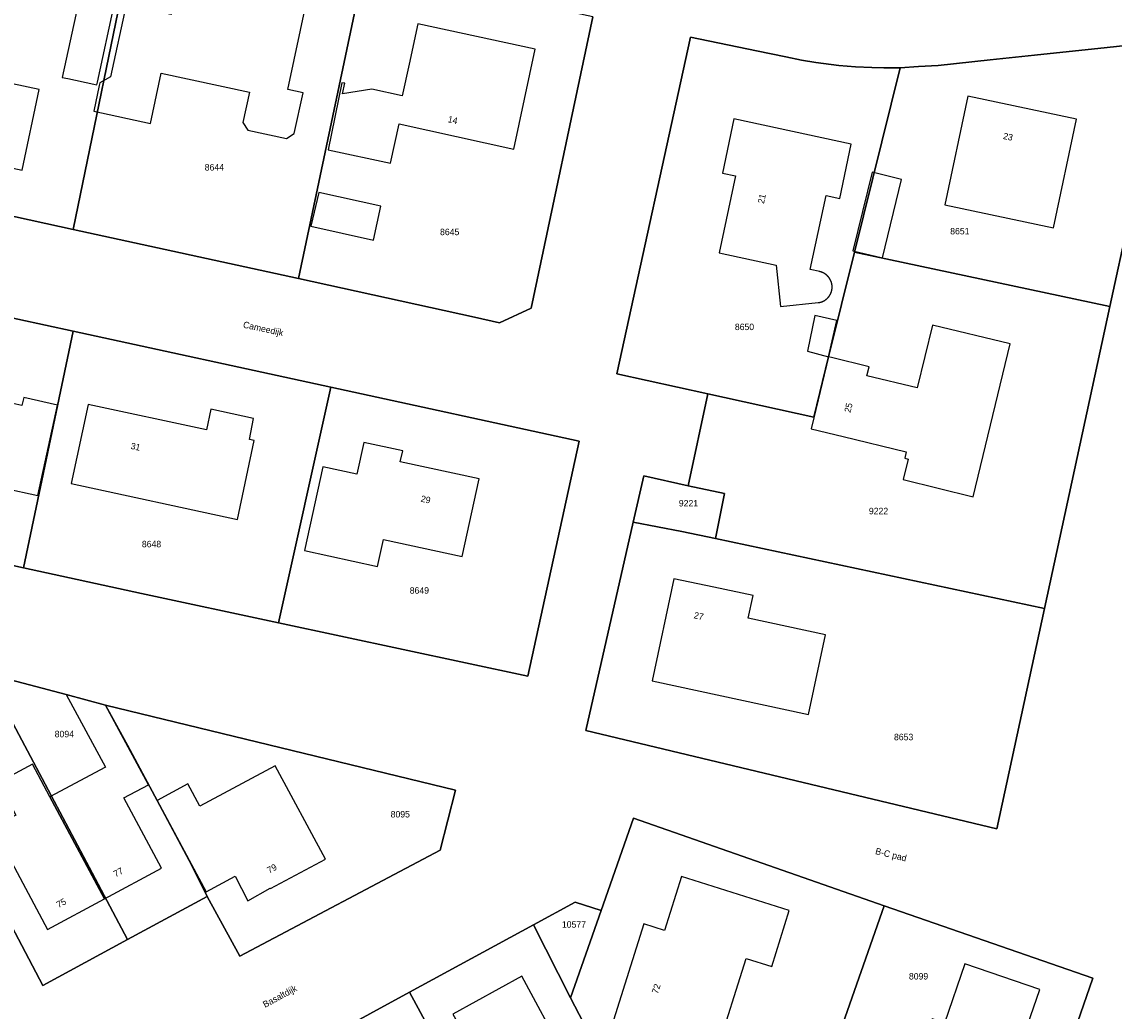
# Model space of a CAD drawing. Header units: metres. Extents: x 91564 to 92566, y 393362 to 394362.
# Tile 62 of 86: x 92191 to 92309, y 393767 to 393874. Entities that reach past the tile are written whole.
import ezdxf

# ---------------------------------------------------------------- set-up
doc = ezdxf.new("R2010")
doc.units = ezdxf.units.M
for name, color, linetype in [('ADRES', 1, 'CONTINUOUS'), ('PAND', 1, 'CONTINUOUS'), ('PERCEEL', 7, 'CONTINUOUS'), ('PERCEELNUMMER', 7, 'CONTINUOUS')]:
    doc.layers.add(name, color=color, linetype=linetype)

msp = doc.modelspace()

# ---------------------------------------------------------------- linework, layer by layer
at = {"layer": 'PAND'}
for points in [[(92222.114, 393876.217), (92208.433, 393879.172), (92207.434, 393874.711), (92202.572, 393875.767), (92200.892, 393867.959), (92199.733, 393867.322), (92199.67, 393867.029), (92199.071, 393864.247), (92205.198, 393862.917), (92206.371, 393868.364), (92215.889, 393866.308), (92215.182, 393863.033), (92215.718, 393862.201), (92219.915, 393861.295), (92220.747, 393861.831), (92221.701, 393866.25), (92220.039, 393866.609), (92222.114, 393876.217)], [(92201.321, 393875.881), (92197.567, 393876.698), (92195.653, 393867.905), (92196.283, 393867.768), (92199.084, 393867.157), (92199.404, 393867.087), (92199.468, 393867.38), (92201.321, 393875.881)], [(92233.163, 393869.335), (92232.417, 393865.899), (92229.12, 393866.622), (92225.967, 393866.123), (92226.201, 393867.269), (92226.11, 393867.287), (92225.897, 393867.327), (92224.414, 393860.061), (92231.136, 393858.647), (92232.081, 393862.886), (92244.462, 393860.158), (92246.765, 393870.939), (92234.112, 393873.709), (92233.163, 393869.335)], [(92180.879, 393860.705), (92183.165, 393860.2), (92187.01, 393859.35), (92186.896, 393858.821), (92191.323, 393857.877), (92193.191, 393866.591), (92182.781, 393868.794), (92182.968, 393869.674), (92178.8, 393870.556), (92176.901, 393861.584), (92180.879, 393860.705)], [(92293.531, 393865.873), (92291.051, 393854.132), (92302.792, 393851.653), (92305.272, 393863.394), (92293.531, 393865.873)], [(92272.822, 393847.608), (92273.281, 393843.131), (92277.351, 393843.549), (92277.364, 393843.55), (92277.378, 393843.552), (92277.391, 393843.554), (92277.404, 393843.555), (92277.417, 393843.557), (92277.431, 393843.559), (92277.444, 393843.561), (92277.457, 393843.563), (92277.47, 393843.566), (92277.484, 393843.568), (92277.497, 393843.57), (92277.51, 393843.573), (92277.523, 393843.576), (92277.536, 393843.578), (92277.549, 393843.581), (92277.562, 393843.584), (92277.575, 393843.587), (92277.588, 393843.59), (92277.601, 393843.594), (92277.614, 393843.597), (92277.627, 393843.601), (92277.64, 393843.604), (92277.653, 393843.608), (92277.666, 393843.612), (92277.678, 393843.616), (92277.691, 393843.62), (92277.704, 393843.624), (92277.717, 393843.628), (92277.729, 393843.632), (92277.742, 393843.637), (92277.755, 393843.641), (92277.767, 393843.646), (92277.78, 393843.65), (92277.792, 393843.655), (92277.805, 393843.66), (92277.817, 393843.665), (92277.83, 393843.67), (92277.842, 393843.675), (92277.854, 393843.681), (92277.866, 393843.686), (92277.879, 393843.691), (92277.891, 393843.697), (92277.903, 393843.703), (92277.915, 393843.708), (92277.927, 393843.714), (92277.939, 393843.72), (92277.951, 393843.726), (92277.963, 393843.732), (92277.975, 393843.739), (92277.987, 393843.745), (92277.998, 393843.751), (92278.01, 393843.758), (92278.022, 393843.765), (92278.033, 393843.771), (92278.045, 393843.778), (92278.056, 393843.785), (92278.068, 393843.792), (92278.079, 393843.799), (92278.09, 393843.806), (92278.102, 393843.813), (92278.113, 393843.821), (92278.124, 393843.828), (92278.135, 393843.835), (92278.146, 393843.843), (92278.157, 393843.851), (92278.168, 393843.859), (92278.179, 393843.866), (92278.19, 393843.874), (92278.2, 393843.882), (92278.211, 393843.89), (92278.222, 393843.899), (92278.232, 393843.907), (92278.243, 393843.915), (92278.253, 393843.924), (92278.263, 393843.932), (92278.274, 393843.941), (92278.284, 393843.949), (92278.294, 393843.958), (92278.304, 393843.967), (92278.314, 393843.976), (92278.324, 393843.985), (92278.334, 393843.994), (92278.344, 393844.003), (92278.353, 393844.012), (92278.363, 393844.022), (92278.373, 393844.031), (92278.382, 393844.04), (92278.391, 393844.05), (92278.401, 393844.06), (92278.41, 393844.069), (92278.419, 393844.079), (92278.428, 393844.089), (92278.437, 393844.099), (92278.446, 393844.109), (92278.455, 393844.119), (92278.464, 393844.129), (92278.473, 393844.139), (92278.481, 393844.149), (92278.49, 393844.159), (92278.498, 393844.17), (92278.507, 393844.18), (92278.515, 393844.191), (92278.523, 393844.201), (92278.531, 393844.212), (92278.539, 393844.223), (92278.547, 393844.233), (92278.555, 393844.244), (92278.563, 393844.255), (92278.571, 393844.266), (92278.578, 393844.277), (92278.586, 393844.288), (92278.593, 393844.299), (92278.601, 393844.31), (92278.608, 393844.322), (92278.615, 393844.333), (92278.622, 393844.344), (92278.629, 393844.356), (92278.636, 393844.367), (92278.643, 393844.379), (92278.65, 393844.39), (92278.657, 393844.402), (92278.663, 393844.414), (92278.67, 393844.425), (92278.676, 393844.437), (92278.682, 393844.449), (92278.688, 393844.461), (92278.695, 393844.473), (92278.701, 393844.485), (92278.706, 393844.497), (92278.712, 393844.509), (92278.718, 393844.521), (92278.724, 393844.533), (92278.729, 393844.545), (92278.734, 393844.557), (92278.74, 393844.57), (92278.745, 393844.582), (92278.75, 393844.594), (92278.755, 393844.607), (92278.76, 393844.619), (92278.765, 393844.632), (92278.77, 393844.644), (92278.774, 393844.657), (92278.779, 393844.669), (92278.783, 393844.682), (92278.788, 393844.695), (92278.792, 393844.707), (92278.796, 393844.72), (92278.8, 393844.733), (92278.804, 393844.746), (92278.808, 393844.759), (92278.812, 393844.771), (92278.815, 393844.784), (92278.819, 393844.797), (92278.822, 393844.81), (92278.826, 393844.823), (92278.829, 393844.836), (92278.832, 393844.849), (92278.835, 393844.862), (92278.838, 393844.875), (92278.841, 393844.888), (92278.843, 393844.901), (92278.846, 393844.915), (92278.849, 393844.928), (92278.851, 393844.941), (92278.853, 393844.954), (92278.856, 393844.967), (92278.858, 393844.981), (92278.86, 393844.994), (92278.861, 393845.007), (92278.863, 393845.02), (92278.865, 393845.034), (92278.867, 393845.047), (92278.868, 393845.06), (92278.869, 393845.073), (92278.871, 393845.087), (92278.872, 393845.1), (92278.873, 393845.114), (92278.874, 393845.127), (92278.875, 393845.14), (92278.875, 393845.154), (92278.876, 393845.167), (92278.877, 393845.18), (92278.877, 393845.194), (92278.877, 393845.207), (92278.877, 393845.221), (92278.878, 393845.234), (92278.878, 393845.247), (92278.877, 393845.261), (92278.877, 393845.274), (92278.877, 393845.287), (92278.876, 393845.301), (92278.876, 393845.314), (92278.875, 393845.328), (92278.875, 393845.341), (92278.874, 393845.354), (92278.873, 393845.368), (92278.872, 393845.381), (92278.871, 393845.394), (92278.869, 393845.408), (92278.868, 393845.421), (92278.866, 393845.434), (92278.865, 393845.448), (92278.863, 393845.461), (92278.861, 393845.474), (92278.859, 393845.487), (92278.857, 393845.501), (92278.855, 393845.514), (92278.853, 393845.527), (92278.851, 393845.54), (92278.848, 393845.553), (92278.846, 393845.567), (92278.843, 393845.58), (92278.841, 393845.593), (92278.838, 393845.606), (92278.835, 393845.619), (92278.832, 393845.632), (92278.829, 393845.645), (92278.825, 393845.658), (92278.822, 393845.671), (92278.819, 393845.684), (92278.815, 393845.697), (92278.811, 393845.71), (92278.808, 393845.723), (92278.804, 393845.735), (92278.8, 393845.748), (92278.796, 393845.761), (92278.792, 393845.774), (92278.787, 393845.786), (92278.783, 393845.799), (92278.779, 393845.812), (92278.774, 393845.824), (92278.769, 393845.837), (92278.765, 393845.849), (92278.76, 393845.862), (92278.755, 393845.874), (92278.75, 393845.887), (92278.745, 393845.899), (92278.739, 393845.911), (92278.734, 393845.924), (92278.729, 393845.936), (92278.723, 393845.948), (92278.717, 393845.96), (92278.712, 393845.972), (92278.706, 393845.984), (92278.7, 393845.996), (92278.694, 393846.008), (92278.688, 393846.02), (92278.682, 393846.032), (92278.675, 393846.044), (92278.669, 393846.056), (92278.663, 393846.067), (92278.656, 393846.079), (92278.649, 393846.091), (92278.643, 393846.102), (92278.636, 393846.114), (92278.629, 393846.125), (92278.622, 393846.137), (92278.615, 393846.148), (92278.608, 393846.159), (92278.6, 393846.171), (92278.593, 393846.182), (92278.585, 393846.193), (92278.578, 393846.204), (92278.57, 393846.215), (92278.563, 393846.226), (92278.555, 393846.237), (92278.547, 393846.248), (92278.539, 393846.258), (92278.531, 393846.269), (92278.523, 393846.28), (92278.514, 393846.29), (92278.506, 393846.301), (92278.498, 393846.311), (92278.489, 393846.321), (92278.481, 393846.332), (92278.472, 393846.342), (92278.463, 393846.352), (92278.455, 393846.362), (92278.446, 393846.372), (92278.437, 393846.382), (92278.428, 393846.392), (92278.419, 393846.402), (92278.409, 393846.412), (92278.4, 393846.421), (92278.391, 393846.431), (92278.381, 393846.44), (92278.372, 393846.45), (92278.362, 393846.459), (92278.353, 393846.469), (92278.343, 393846.478), (92278.333, 393846.487), (92278.323, 393846.496), (92278.313, 393846.505), (92278.303, 393846.514), (92278.293, 393846.523), (92278.283, 393846.531), (92278.273, 393846.54), (92278.263, 393846.549), (92278.252, 393846.557), (92278.242, 393846.566), (92278.231, 393846.574), (92278.221, 393846.582), (92278.21, 393846.59), (92278.2, 393846.598), (92278.189, 393846.606), (92278.178, 393846.614), (92278.167, 393846.622), (92278.156, 393846.63), (92278.145, 393846.638), (92278.134, 393846.645), (92278.123, 393846.653), (92278.112, 393846.66), (92278.101, 393846.667), (92278.09, 393846.675), (92278.078, 393846.682), (92278.067, 393846.689), (92278.055, 393846.696), (92278.044, 393846.703), (92278.032, 393846.709), (92278.021, 393846.716), (92278.009, 393846.723), (92277.997, 393846.729), (92277.986, 393846.736), (92277.974, 393846.742), (92277.962, 393846.748), (92277.95, 393846.754), (92277.938, 393846.76), (92277.926, 393846.766), (92277.914, 393846.772), (92277.902, 393846.778), (92277.89, 393846.784), (92277.878, 393846.789), (92277.865, 393846.795), (92277.853, 393846.8), (92277.841, 393846.805), (92277.829, 393846.81), (92277.816, 393846.815), (92277.804, 393846.82), (92277.791, 393846.825), (92277.779, 393846.83), (92277.766, 393846.835), (92277.754, 393846.839), (92277.741, 393846.844), (92277.728, 393846.848), (92277.716, 393846.853), (92277.703, 393846.857), (92277.69, 393846.861), (92277.677, 393846.865), (92277.665, 393846.869), (92277.652, 393846.873), (92277.639, 393846.876), (92277.626, 393846.88), (92277.613, 393846.883), (92277.6, 393846.887), (92277.587, 393846.89), (92277.574, 393846.893), (92277.561, 393846.896), (92277.548, 393846.899), (92277.535, 393846.902), (92276.51, 393847.123), (92278.237, 393855.132), (92279.701, 393854.826), (92280.949, 393860.696), (92268.265, 393863.42), (92267.037, 393857.547), (92268.449, 393857.244), (92266.663, 393848.931), (92272.822, 393847.608)], [(92283.218, 393857.663), (92281.12, 393849.168), (92284.318, 393848.379), (92286.385, 393856.881), (92283.218, 393857.663)], [(92223.395, 393855.473), (92222.532, 393851.814), (92229.31, 393850.31), (92230.108, 393853.973), (92223.395, 393855.473)], [(92278.495, 393837.686), (92279.4, 393841.625), (92277.022, 393842.157), (92276.224, 393838.288), (92278.495, 393837.686)], [(92278.824, 393837.606), (92278.495, 393837.686), (92276.894, 393831.096), (92276.606, 393829.912), (92280.063, 393829.072), (92286.886, 393827.413), (92286.721, 393826.733), (92287.081, 393826.646), (92286.541, 393824.424), (92294.117, 393822.569), (92298.131, 393839.088), (92289.716, 393841.133), (92288.063, 393834.331), (92282.631, 393835.651), (92282.867, 393836.623), (92278.824, 393837.606)], [(92190.232, 393836.653), (92178.434, 393839.173), (92177.938, 393836.791), (92177.444, 393836.843), (92177.235, 393835.858), (92177.718, 393835.743), (92176.555, 393830.365), (92176.034, 393828.045), (92180.574, 393827.091), (92181.071, 393829.388), (92190.228, 393827.407), (92189.383, 393823.498), (92193.028, 393822.709), (92195.142, 393832.477), (92191.515, 393833.31), (92191.309, 393832.413), (92189.36, 393832.861), (92190.232, 393836.653)], [(92198.468, 393832.547), (92196.624, 393823.993), (92214.592, 393820.121), (92216.427, 393828.636), (92215.889, 393828.756), (92216.34, 393831.028), (92211.725, 393832.022), (92211.244, 393829.793), (92198.468, 393832.547)], [(92228.262, 393828.44), (92227.524, 393825.019), (92223.841, 393825.79), (92221.861, 393816.738), (92229.744, 393815.014), (92230.387, 393817.954), (92238.886, 393816.095), (92240.721, 393824.507), (92232.184, 393826.323), (92232.467, 393827.534), (92228.262, 393828.44)], [(92266.086, 393812.778), (92261.759, 393813.699), (92259.41, 393802.662), (92276.331, 393799.028), (92278.179, 393807.631), (92269.819, 393809.427), (92270.344, 393811.871), (92266.086, 393812.778)], [(92206.407, 393782.415), (92202.34, 393790.007), (92204.998, 393791.435), (92200.344, 393800.04), (92196.108, 393801.183), (92200.341, 393793.341), (92194.337, 393790.125), (92200.246, 393779.092), (92206.407, 393782.415)], [(92200.246, 393779.092), (92194.337, 393790.125), (92192.449, 393793.651), (92188.743, 393791.666), (92190.636, 393788.143), (92188.166, 393786.82), (92184.09, 393794.409), (92181.271, 393792.895), (92185.581, 393784.885), (92188.394, 393786.395), (92194.085, 393775.769), (92200.246, 393779.092)], [(92224.109, 393783.397), (92218.683, 393793.48), (92210.546, 393789.101), (92209.248, 393791.513), (92205.919, 393789.722), (92211.221, 393779.868), (92214.361, 393781.558), (92215.726, 393778.886), (92218.142, 393780.246), (92218.166, 393780.199), (92224.109, 393783.397)], [(92262.6, 393781.491), (92260.769, 393775.681), (92258.53, 393776.387), (92255.251, 393765.982), (92266.393, 393762.47), (92269.57, 393772.657), (92272.357, 393771.787), (92274.247, 393777.82), (92262.6, 393781.491)], [(92287.963, 393761.101), (92291.228, 393760.051), (92294.944, 393758.765), (92296.6, 393763.475), (92299.035, 393762.639), (92301.322, 393769.292), (92293.236, 393772.072), (92291.026, 393765.642), (92289.683, 393766.103), (92287.963, 393761.101)], [(92237.898, 393766.64), (92238.957, 393764.701), (92236.3, 393763.267), (92241.88, 393752.926), (92245.4, 393754.826), (92243.253, 393758.804), (92249.854, 393762.365), (92245.344, 393770.722), (92237.898, 393766.64)]]:
    msp.add_lwpolyline(points, dxfattribs=at)
at = {"layer": 'PERCEEL'}
for points in [[(92228.474, 393880.681), (92226.383, 393881.6), (92224.491, 393882.672), (92222.675, 393884.214), (92221.023, 393884.851), (92220.519, 393884.883), (92219.353, 393884.929), (92212.863, 393883.976), (92203.214, 393882.477), (92196.847, 393851.468), (92221.21, 393846.146), (92228.474, 393880.681)], [(92203.214, 393882.477), (92176.859, 393877.905), (92172.217, 393856.848), (92196.847, 393851.468), (92203.214, 393882.477)], [(92228.474, 393880.681), (92221.21, 393846.146), (92240.226, 393841.992), (92242.932, 393841.384), (92246.364, 393842.97), (92253.016, 393874.468), (92248.328, 393875.469), (92240.566, 393877.121), (92235.733, 393878.15), (92234.476, 393878.402), (92232.978, 393878.796), (92231.857, 393879.161), (92230.646, 393879.625), (92229.643, 393880.069), (92228.474, 393880.681)], [(92253.016, 393874.468), (92246.364, 393842.97), (92242.932, 393841.384), (92240.226, 393841.992), (92221.21, 393846.146), (92196.847, 393851.468), (92172.217, 393856.848), (92170.713, 393849.99), (92169.905, 393846.305), (92196.837, 393840.452), (92224.696, 393834.4), (92251.554, 393828.562), (92246.004, 393803.151), (92219.047, 393808.944), (92204.25, 393812.095), (92191.486, 393814.896), (92173.896, 393818.787), (92164.408, 393820.78), (92164.829, 393822.862), (92140.031, 393828.179)], [(92252.243, 393797.31), (92257.37, 393819.81), (92258.51, 393824.835), (92263.326, 393823.751), (92265.433, 393833.7), (92255.6, 393835.869), (92263.561, 393872.271), (92270.713, 393870.785), (92273.876, 393870.13), (92275.565, 393869.78), (92277.133, 393869.517), (92277.93, 393869.403), (92279.62, 393869.202), (92281.409, 393869.051), (92283.174, 393868.964), (92284.471, 393868.939), (92286.223, 393868.952), (92288.204, 393869.081), (92290.33, 393869.205), (92295.949, 393869.8), (92300.733, 393870.306), (92308.61, 393871.14), (92310.637, 393871.344)], [(92286.223, 393868.952), (92284.471, 393868.939), (92283.174, 393868.964), (92281.409, 393869.051), (92279.62, 393869.202), (92277.93, 393869.403), (92277.133, 393869.517), (92275.565, 393869.78), (92273.876, 393870.13), (92270.713, 393870.785), (92263.561, 393872.271), (92255.6, 393835.869), (92265.433, 393833.7), (92276.912, 393831.172), (92278.495, 393837.685), (92281.285, 393848.993), (92286.223, 393868.952)], [(92315.055, 393871.469), (92308.909, 393843.119), (92301.831, 393810.472), (92296.67, 393786.664), (92252.243, 393797.31)], [(92286.223, 393868.952), (92281.285, 393848.993), (92308.909, 393843.119), (92315.055, 393871.469), (92314.293, 393871.495), (92313.512, 393871.486), (92311.657, 393871.414), (92310.637, 393871.344), (92308.61, 393871.14), (92300.733, 393870.306), (92295.949, 393869.8), (92290.33, 393869.205), (92288.204, 393869.081), (92286.223, 393868.952)], [(92301.831, 393810.472), (92308.909, 393843.119), (92281.285, 393848.993), (92278.495, 393837.685), (92276.912, 393831.172), (92265.433, 393833.7), (92263.326, 393823.751), (92267.234, 393822.909), (92266.29, 393818.036), (92301.831, 393810.472)], [(92164.829, 393822.862), (92164.408, 393820.78), (92173.896, 393818.787), (92191.486, 393814.896), (92196.837, 393840.452), (92169.905, 393846.305), (92164.829, 393822.862)], [(92191.486, 393814.896), (92204.25, 393812.095), (92219.047, 393808.944), (92224.696, 393834.4), (92196.837, 393840.452), (92191.486, 393814.896)], [(92224.696, 393834.4), (92219.047, 393808.944), (92246.004, 393803.151), (92251.554, 393828.562), (92224.696, 393834.4)], [(92257.37, 393819.81), (92262.65, 393818.81), (92266.29, 393818.036), (92267.234, 393822.909), (92263.326, 393823.751), (92258.51, 393824.835), (92257.37, 393819.81)], [(92257.37, 393819.81), (92252.243, 393797.31), (92296.67, 393786.664), (92301.831, 393810.472), (92266.29, 393818.036), (92262.65, 393818.81), (92257.37, 393819.81)], [(92187.429, 393803.444), (92179.951, 393805.395), (92177.765, 393799.324), (92181.27, 393792.895), (92184.875, 393786.18), (92193.556, 393769.724), (92202.716, 393774.686), (92187.429, 393803.444)], [(92177.765, 393799.324), (92179.951, 393805.395), (92187.429, 393803.444), (92196.105, 393801.18), (92200.34, 393800.04), (92238.171, 393790.852), (92236.507, 393784.361), (92214.849, 393772.904), (92211.342, 393779.359), (92202.716, 393774.686), (92193.556, 393769.724), (92184.875, 393786.18), (92181.27, 393792.895), (92177.765, 393799.324)], [(92202.716, 393774.686), (92211.342, 393779.359), (92209.69, 393782.71), (92205.915, 393789.72), (92202.705, 393795.69), (92200.34, 393800.04), (92196.105, 393801.18), (92187.429, 393803.444), (92202.716, 393774.686)], [(92200.34, 393800.04), (92202.705, 393795.69), (92205.915, 393789.72), (92209.69, 393782.71), (92211.342, 393779.359), (92214.849, 393772.904), (92236.507, 393784.361), (92238.171, 393790.852), (92200.34, 393800.04)], [(92219.274, 393744.566), (92212.161, 393757.496), (92233.19, 393769.011), (92246.59, 393776.284), (92251.095, 393778.729), (92253.921, 393777.837), (92257.422, 393787.801), (92284.505, 393778.323), (92307.06, 393770.51), (92302.148, 393756.358), (92300.12, 393750.63), (92297.082, 393742.418), (92292.178, 393728.338), (92287.198, 393714.038), (92281.237, 393696.925), (92272.989, 393673.402), (92266.529, 393672.137), (92259.107, 393670.568), (92247.588, 393691.866), (92240.509, 393704.954), (92233.384, 393718.128), (92226.293, 393731.413), (92219.274, 393744.566)], [(92257.422, 393787.801), (92253.921, 393777.837), (92250.603, 393768.391), (92257.139, 393755.865), (92274.56, 393749.961), (92279.529, 393764.131), (92284.505, 393778.323), (92257.422, 393787.801)], [(92251.095, 393778.729), (92246.59, 393776.284), (92250.603, 393768.391), (92253.921, 393777.837), (92251.095, 393778.729)], [(92302.148, 393756.358), (92307.06, 393770.51), (92284.505, 393778.323), (92279.529, 393764.131), (92283.962, 393762.595), (92287.867, 393761.252), (92291.225, 393760.05), (92294.94, 393758.765), (92302.148, 393756.358)], [(92246.59, 393776.284), (92233.19, 393769.011), (92236.3, 393763.265), (92240.228, 393755.972), (92241.861, 393752.941), (92247.354, 393742.616), (92258.112, 393748.424), (92257.139, 393755.865), (92250.603, 393768.391), (92246.59, 393776.284)], [(92219.274, 393744.566), (92227.42, 393748.815), (92229.77, 393750.07), (92234.578, 393752.603), (92235.962, 393753.359), (92240.228, 393755.972), (92236.3, 393763.265), (92233.19, 393769.011), (92212.161, 393757.496), (92219.274, 393744.566)]]:
    msp.add_lwpolyline(points, dxfattribs=at)

# ---------------------------------------------------------------- texts
at = {"layer": 'ADRES'}
for s, rotation, p in [('14', 347.699, (92237.292, 393863.067)), ('23', 348.1, (92297.314, 393861.256)), ('21', 77.899, (92271.504, 393854.208)), ('Cameedijk', 347.802, (92215.163, 393840.861)), ('25', 76.295, (92280.855, 393831.606)), ('31', 347.899, (92203.016, 393827.746)), ('29', 347.997, (92234.372, 393822.038)), ('27', 347.899, (92263.883, 393809.441)), ('B-C pad', 346.301, (92283.491, 393783.945)), ('77', 28.402, (92201.434, 393781.413)), ('79', 28.298, (92218.034, 393781.811)), ('75', 28.402, (92195.266, 393778.086)), ('Basaltdijk', 28.407, (92217.59, 393767.298)), ('72', 72.502, (92260.04, 393768.769))]:
    msp.add_text(s, height=0.7, rotation=rotation, dxfattribs=at).set_placement(p)
at = {"layer": 'PERCEELNUMMER'}
for s, p in [('8644', (92211.066, 393857.833)), ('8645', (92236.502, 393850.846)), ('8651', (92291.64, 393850.929)), ('8650', (92268.365, 393840.582)), ('9221', (92262.31, 393821.516)), ('9222', (92282.852, 393820.669)), ('8648', (92204.275, 393817.099)), ('8649', (92233.227, 393812.088)), ('8094', (92194.854, 393796.56)), ('8653', (92285.562, 393796.239)), ('8095', (92231.163, 393787.89)), ('10577', (92249.671, 393775.969)), ('8099', (92287.178, 393770.372))]:
    msp.add_text(s, height=0.7, dxfattribs=at).set_placement(p)

doc.saveas('drawing.dxf')
